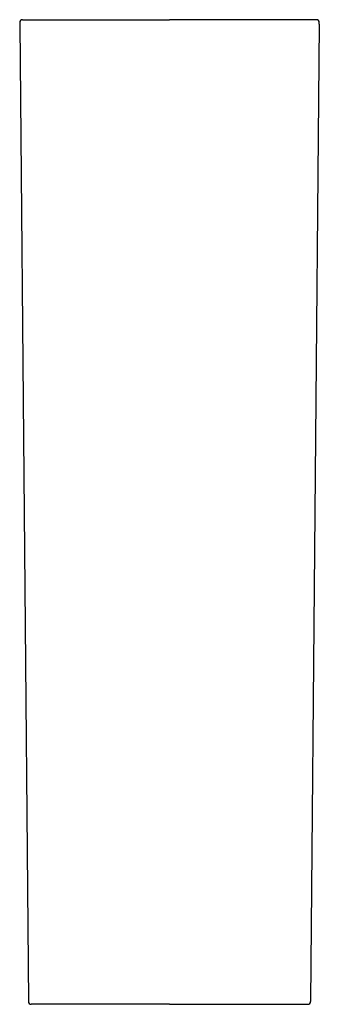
# Model space of a CAD drawing. Header units: millimetres. Extents: x 3725.43 to 3725.637, y 2521.99 to 2522.67.
import ezdxf

# ---------------------------------------------------------------- set-up
doc = ezdxf.new("R2010")
doc.units = ezdxf.units.MM
doc.layers.add('SANINDUSA', color=3, linetype='Continuous')

msp = doc.modelspace()

# ---------------------------------------------------------------- linework, layer by layer
at = {"layer": 'SANINDUSA'}
for p, q in [((3725.43033, 2522.66697), (3725.43633, 2521.99197)), ((3725.43234, 2522.66999), (3725.43492, 2522.66999)), ((3725.4922, 2522.66999), (3725.53391, 2522.66999)), ((3725.57562, 2522.66999), (3725.53391, 2522.66999)), ((3725.63749, 2522.66697), (3725.6315, 2521.99197)), ((3725.63548, 2522.66999), (3725.6329, 2522.66999)), ((3725.44072, 2521.98999), (3725.43833, 2521.98999)), ((3725.53391, 2521.98999), (3725.4981, 2521.98999)), ((3725.53391, 2521.98999), (3725.56973, 2521.98999)), ((3725.6271, 2521.98999), (3725.6295, 2521.98999))]:
    msp.add_line(p, q, dxfattribs=at)
for centre, start, end in [((3725.43234, 2522.66799), 90.00413, 180.50468), ((3725.63548, 2522.66799), 359.49532, 89.99587), ((3725.43833, 2521.99199), 180.49678, 269.99376), ((3725.6295, 2521.99199), 270.00624, 359.50322)]:
    msp.add_arc(centre, 0.002, start, end, dxfattribs=at)
for centre, major_axis, start_param, end_param in [((3725.43035, 2522.66697), (-0.000009, 0.001), 6.283033, 7.862556), ((3725.63747, 2522.66697), (0.000009, 0.001), 4.703815, 6.283338)]:
    msp.add_ellipse(centre, major_axis=major_axis, ratio=0.017454, start_param=start_param, end_param=end_param, dxfattribs=at)
for points, knots in [([(3725.43492, 2522.66999), (3725.43495, 2522.66999), (3725.43508, 2522.66999), (3725.43551, 2522.66999), (3725.43581, 2522.66999), (3725.43699, 2522.66999), (3725.43812, 2522.66999), (3725.44031, 2522.66999), (3725.44112, 2522.66999), (3725.44246, 2522.66999), (3725.44292, 2522.66999), (3725.4439, 2522.66999), (3725.44441, 2522.66999), (3725.44703, 2522.66999), (3725.44939, 2522.66999), (3725.45334, 2522.66999), (3725.45473, 2522.66999), (3725.45764, 2522.66999), (3725.45913, 2522.66999), (3725.46376, 2522.66999), (3725.46702, 2522.66999), (3725.47218, 2522.66999), (3725.47396, 2522.66999), (3725.47752, 2522.66999), (3725.47931, 2522.66999), (3725.48475, 2522.66999), (3725.48844, 2522.66999), (3725.4922, 2522.66999)], [0, 0, 0, 0, 0.0625, 0.0625, 0.125, 0.125, 0.25, 0.25, 0.3125, 0.3125, 0.34375, 0.34375, 0.375, 0.375, 0.5, 0.5, 0.5625, 0.5625, 0.625, 0.625, 0.75, 0.75, 0.8125, 0.8125, 0.875, 0.875, 1, 1, 1, 1]), ([(3725.6329, 2522.66999), (3725.63287, 2522.66999), (3725.63275, 2522.66999), (3725.63232, 2522.66999), (3725.63201, 2522.66999), (3725.63083, 2522.66999), (3725.6297, 2522.66999), (3725.62752, 2522.66999), (3725.62671, 2522.66999), (3725.62537, 2522.66999), (3725.6249, 2522.66999), (3725.62392, 2522.66999), (3725.62341, 2522.66999), (3725.6208, 2522.66999), (3725.61843, 2522.66999), (3725.61448, 2522.66999), (3725.61309, 2522.66999), (3725.61019, 2522.66999), (3725.60869, 2522.66999), (3725.60406, 2522.66999), (3725.6008, 2522.66999), (3725.59564, 2522.66999), (3725.59387, 2522.66999), (3725.59031, 2522.66999), (3725.58851, 2522.66999), (3725.58307, 2522.66999), (3725.57938, 2522.66999), (3725.57562, 2522.66999)], [0, 0, 0, 0, 0.0625, 0.0625, 0.125, 0.125, 0.25, 0.25, 0.3125, 0.3125, 0.34375, 0.34375, 0.375, 0.375, 0.5, 0.5, 0.5625, 0.5625, 0.625, 0.625, 0.75, 0.75, 0.8125, 0.8125, 0.875, 0.875, 1, 1, 1, 1]), ([(3725.4981, 2521.98999), (3725.49593, 2521.98999), (3725.49158, 2521.98999), (3725.48515, 2521.98999), (3725.47889, 2521.98999), (3725.47289, 2521.98999), (3725.46721, 2521.98999), (3725.46192, 2521.98999), (3725.45711, 2521.98999), (3725.45282, 2521.98999), (3725.4491, 2521.98999), (3725.44602, 2521.98999), (3725.4436, 2521.98999), (3725.44196, 2521.98999), (3725.44098, 2521.98999), (3725.4408, 2521.98999), (3725.44072, 2521.98999)], [0, 0, 0, 0, 0.072814, 0.14586, 0.218673, 0.291487, 0.364533, 0.437347, 0.510158, 0.583201, 0.656012, 0.728822, 0.801864, 0.874673, 0.937337, 1, 1, 1, 1]), ([(3725.56973, 2521.98999), (3725.5719, 2521.98999), (3725.57625, 2521.98999), (3725.58267, 2521.98999), (3725.58893, 2521.98999), (3725.59494, 2521.98999), (3725.60061, 2521.98999), (3725.6059, 2521.98999), (3725.61071, 2521.98999), (3725.615, 2521.98999), (3725.61872, 2521.98999), (3725.6218, 2521.98999), (3725.62422, 2521.98999), (3725.62586, 2521.98999), (3725.62685, 2521.98999), (3725.62702, 2521.98999), (3725.6271, 2521.98999)], [0, 0, 0, 0, 0.072814, 0.14586, 0.218673, 0.291487, 0.364533, 0.437347, 0.510158, 0.583201, 0.656012, 0.728822, 0.801864, 0.874673, 0.937337, 1, 1, 1, 1])]:
    msp.add_open_spline(points, degree=3, knots=knots, dxfattribs=at)

doc.saveas('drawing.dxf')
